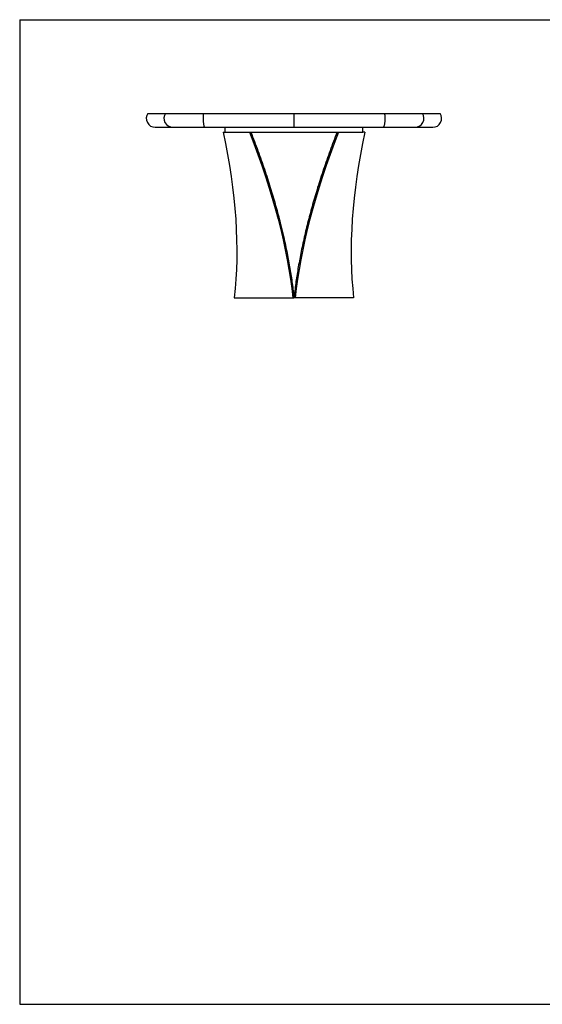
# Model space of a CAD drawing. Header units: millimetres. Extents: x 5 to 292, y 5 to 205.
# Tile 1 of 2: x 5 to 111, y 5 to 205. Entities that reach past the tile are written whole.
import ezdxf

# ---------------------------------------------------------------- set-up
doc = ezdxf.new("R2010")
doc.units = ezdxf.units.MM
doc.layers.add('FORMAT', color=7, linetype='Continuous')

msp = doc.modelspace()

# ---------------------------------------------------------------- linework, layer by layer
at = {"color": 7, "linetype": 'Continuous', "lineweight": 25}
for p, q in [((31.0254, 185.9495), (34.61118, 185.9495)), ((34.61118, 185.9495), (42.32376, 185.9495)), ((42.32376, 185.9495), (60.72206, 185.9495)), ((60.72206, 185.9495), (79.12036, 185.9495)), ((60.72206, 185.9495), (60.72206, 183.1495)), ((79.12036, 185.9495), (86.83294, 185.9495)), ((86.83294, 185.9495), (90.41872, 185.9495)), ((32.52206, 183.1495), (36.09238, 183.1495)), ((36.09238, 183.1495), (42.61454, 183.1495)), ((42.61454, 183.1495), (60.72206, 183.1495)), ((46.34591, 182.1495), (46.71331, 182.1495)), ((46.72206, 182.1495), (46.72206, 183.1495)), ((46.72206, 182.1495), (74.72206, 182.1495)), ((60.72206, 183.1495), (78.82957, 183.1495)), ((74.72206, 182.1495), (74.72206, 183.1495)), ((75.09821, 182.1495), (74.73081, 182.1495)), ((78.82957, 183.1495), (85.35174, 183.1495)), ((85.35174, 183.1495), (88.92206, 183.1495)), ((48.60068, 148.4995), (60.49225, 148.4995)), ((60.49225, 148.4995), (60.72206, 148.4995)), ((60.72206, 148.7495), (60.60672, 148.7495)), ((60.72206, 148.7495), (60.72206, 148.4995)), ((60.72206, 148.7495), (60.8374, 148.7495)), ((60.95187, 148.4995), (60.72206, 148.4995)), ((72.84344, 148.4995), (60.95187, 148.4995))]:
    msp.add_line(p, q, dxfattribs=at)
at = {"color": 7, "linetype": 'Continuous', "lineweight": 25, "flags": 128}
for points in [[(42.32376, 185.9495), (42.30535, 185.79055), (42.29021, 185.62272), (42.2785, 185.44778), (42.27033, 185.26756), (42.26581, 185.08399), (42.26497, 184.89899), (42.26782, 184.71453), (42.27434, 184.53255), (42.28445, 184.35498), (42.29806, 184.18369), (42.31501, 184.02049), (42.33512, 183.86712), (42.35819, 183.72518), (42.38396, 183.59618), (42.41218, 183.48148), (42.44253, 183.3823), (42.4747, 183.29968), (42.50834, 183.2345), (42.54312, 183.18744), (42.57864, 183.15901), (42.61454, 183.1495)], [(79.12036, 185.9495), (79.13877, 185.79055), (79.15391, 185.62272), (79.16562, 185.44778), (79.17379, 185.26756), (79.17831, 185.08399), (79.17915, 184.89899), (79.1763, 184.71453), (79.16978, 184.53255), (79.15966, 184.35498), (79.14606, 184.18369), (79.12911, 184.02049), (79.109, 183.86712), (79.08593, 183.72518), (79.06016, 183.59618), (79.03194, 183.48148), (79.00159, 183.3823), (78.96942, 183.29968), (78.93577, 183.2345), (78.901, 183.18744), (78.86548, 183.15901), (78.82957, 183.1495)]]:
    msp.add_lwpolyline(points, dxfattribs=at)
at = {"color": 7, "linetype": 'Continuous', "lineweight": 25}
for centre, radius, start, end in [((32.52206, 184.9495), 1.8, 146.2510114, 270), ((36.10812, 184.9496), 1.80017, 146.258686, 269.4991772), ((85.336, 184.9496), 1.80017, 270.5008228, 33.741314), ((88.92206, 184.9495), 1.8, 270, 33.7489886)]:
    msp.add_arc(centre, radius, start, end, dxfattribs=at)
for points in [[(46.34591, 182.1495), (48.95624, 170.01818), (49.73571, 158.38538), (48.60068, 148.4995)], [(51.67939, 182.1495), (56.47575, 170.01818), (59.44125, 158.38538), (60.49225, 148.4995)], [(69.76473, 182.1495), (64.96837, 170.01818), (62.00287, 158.38538), (60.95187, 148.4995)], [(75.09821, 182.1495), (72.48788, 170.01818), (71.70841, 158.38538), (72.84344, 148.4995)]]:
    msp.add_open_spline(points, degree=3, dxfattribs=at)
for points in [[(51.95554, 182.1495), (52.20238, 181.51663), (52.69532, 180.2528), (53.39844, 178.36388), (54.07336, 176.48512), (54.71752, 174.61779), (55.33153, 172.7629), (55.90404, 170.95649), (56.43699, 169.19881), (56.93223, 167.48991), (57.40028, 165.79578), (57.84109, 164.1173), (58.25459, 162.45537), (58.64074, 160.8109), (58.99946, 159.18478), (59.33069, 157.5779), (59.63439, 155.99114), (59.90879, 154.43478), (60.15467, 152.90904), (60.37155, 151.41519), (60.55339, 150.02643), (60.65002, 149.14743), (60.69377, 148.7495)], [(69.48858, 182.1495), (69.24174, 181.51663), (68.7488, 180.2528), (68.04568, 178.36388), (67.37076, 176.48512), (66.7266, 174.61779), (66.11259, 172.7629), (65.54008, 170.95649), (65.00713, 169.19881), (64.51189, 167.48991), (64.04384, 165.79578), (63.60303, 164.1173), (63.18952, 162.45537), (62.80338, 160.8109), (62.44466, 159.18478), (62.11343, 157.5779), (61.80973, 155.99114), (61.53532, 154.43478), (61.28945, 152.90904), (61.07257, 151.41519), (60.89073, 150.02643), (60.7941, 149.14743), (60.75035, 148.7495)]]:
    msp.add_open_spline(points, degree=3, knots=[0, 0, 0, 0, 0.053715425, 0.107268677, 0.160669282, 0.213926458, 0.267049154, 0.320046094, 0.369907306, 0.419671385, 0.469345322, 0.518936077, 0.568450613, 0.617895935, 0.667279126, 0.716607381, 0.765888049, 0.815128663, 0.863458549, 0.911764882, 0.960055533, 1, 1, 1, 1], dxfattribs=at)
at = {"layer": 'FORMAT', "color": 251, "true_color": 0x484848}
for p, q in [((5, 205), (292, 205)), ((5, 205), (5, 5)), ((5, 5), (292, 5))]:
    msp.add_line(p, q, dxfattribs=at)

doc.saveas('drawing.dxf')
